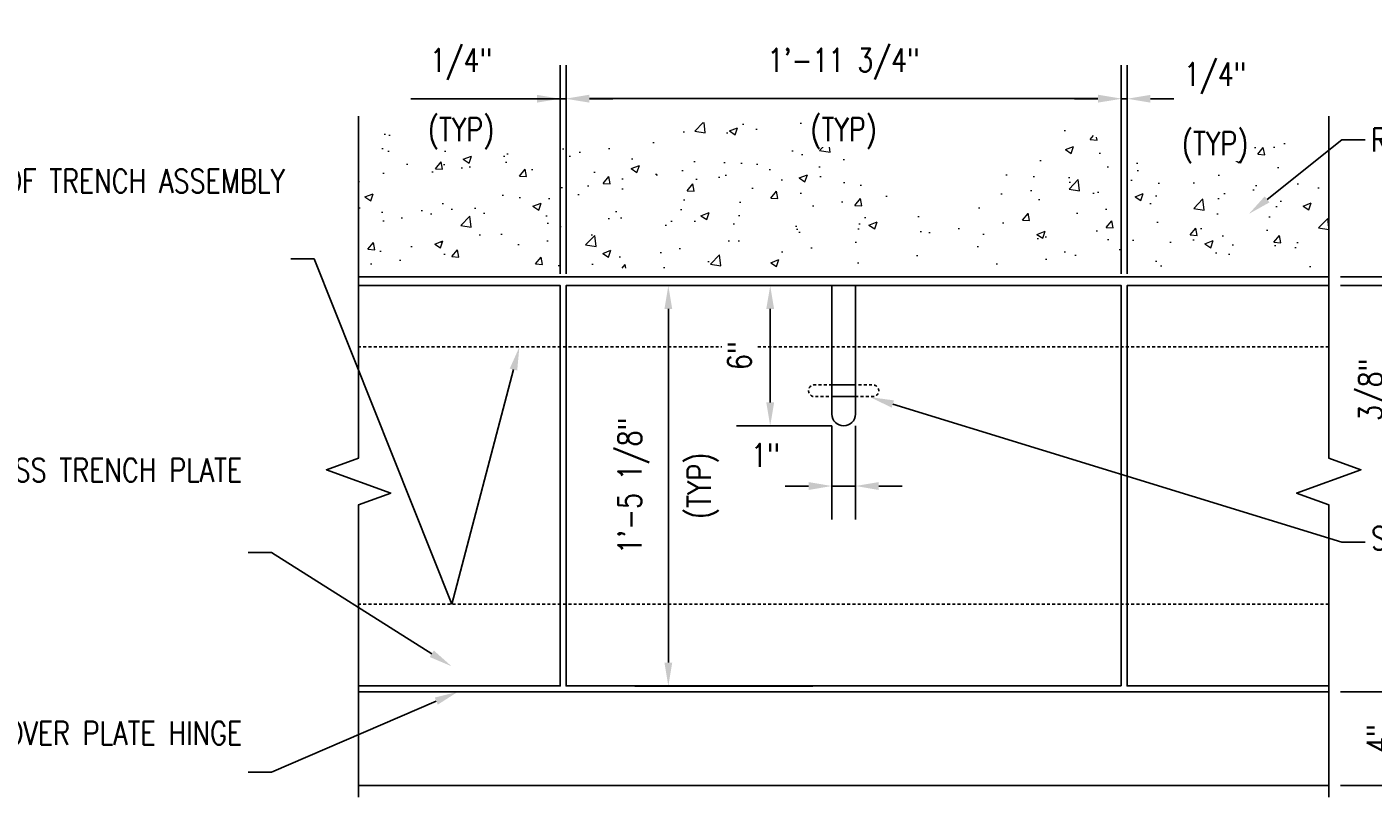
# Model space of a CAD drawing. Header units: inches. Extents: x 0 to 497, y -395 to 0.
# Tile 25 of 33: x 148 to 206, y -39 to -7. Entities that reach past the tile are written whole.
import ezdxf
from ezdxf import colors
from ezdxf.entities.mleader import LeaderData, LeaderLine
from ezdxf.math import Vec2, Vec3

# ---------------------------------------------------------------- set-up
doc = ezdxf.new("R2010")
doc.units = ezdxf.units.IN
doc.header["$MEASUREMENT"] = 0
doc.linetypes.add('HIDDEN2', pattern=[0.1875, 0.125, -0.0625])
for name, color, linetype in [('S-ANNO-DIMS', 1, 'Continuous'), ('S-ANNO-TEXT', 2, 'Continuous'), ('S-DETL-HIDD', 1, 'HIDDEN2'), ('S-DETL-LIGHT', 2, 'Continuous'), ('S-DETL-MEDM', 3, 'Continuous'), ('S-DETL-PATT', 1, 'Continuous')]:
    doc.layers.add(name, color=color, linetype=linetype)
doc.layers.add('S-ANNO-SYMB', color=2, linetype='Continuous', lineweight=25)
doc.styles.add('Annotative', font='romans.shx', dxfattribs={"width": 0.8, "height": 0.125})
doc.dimstyles.new('Annotative', dxfattribs={"dimscale": 0, "dimtxt": 0.125, "dimasz": 0.125, "dimexe": 0.179688, "dimexo": 0.0625, "dimgap": 0.09, "dimtad": 1, "dimdec": 3, "dimzin": 3, "dimdsep": 46, "dimlunit": 4, "dimtxsty": 'Annotative', "dimcen": 0.09, "dimclrt": 2, "dimazin": 2, "dimtfac": 1, "dimtdec": 3, "dimtmove": 1, "dimatfit": 3, "dimfxl": 1, "dimtfill": 1, "dimfrac": 2, "dimtolj": 1, "dimtzin": 0, "dimarcsym": 0})

# ---------------------------------------------------------------- blocks, each defined once
blk = doc.blocks.new('*D76')
at = {"layer": 'Defpoints', "color": 0, "transparency": 16777216}
for p in [(203.689, -17.212), (207.121, -17.212), (203.689, -17.587)]:
    blk.add_point(p, dxfattribs=at)
at = {"layer": 'S-ANNO-DIMS', "color": 0, "lineweight": -2, "transparency": 16777216}
for p, q in [((207.121, -16.212), (207.121, -15.212)), ((204.189, -17.212), (208.559, -17.212)), ((207.121, -17.587), (207.121, -17.212)), ((207.121, -17.587), (207.121, -17.212)), ((204.189, -17.587), (208.559, -17.587)), ((207.121, -24.193), (207.121, -17.587)), ((207.121, -18.587), (207.121, -19.587))]:
    blk.add_line(p, q, dxfattribs=at)
at = {"layer": 'S-ANNO-DIMS', "color": 0, "transparency": 16777216}
for points in [[(206.955, -16.212), (207.288, -16.212), (207.121, -17.212)], [(206.955, -18.587), (207.288, -18.587), (207.121, -17.587)]]:
    blk.add_solid(points, dxfattribs=at)
at = {"layer": 'S-ANNO-DIMS', "color": 2, "transparency": 16777216, "char_height": 1, "attachment_point": 5, "rotation": 90, "style": 'Annotative', "bg_fill": 3, "box_fill_scale": 1.25, "bg_fill_color": 256, "bg_fill_true_color": 13158600, "bg_fill_transparency": 0}
for s, insert in [('\\A1;3/8"', (205.639, -22.045)), ('\\A1;(TYP)', (208.603, -22.045))]:
    blk.add_mtext(s, dxfattribs=dict(at, insert=insert))
blk = doc.blocks.new('*D36')
at = {"layer": 'Defpoints', "color": 0, "transparency": 16777216}
for p in [(175.438, -17.587), (181.562, -17.587), (182.112, -34.712)]:
    blk.add_point(p, dxfattribs=at)
at = {"layer": 'S-ANNO-DIMS', "color": 0, "lineweight": -2, "transparency": 16777216}
for p, q in [((181.062, -17.587), (174, -17.587)), ((175.438, -33.712), (175.438, -18.587)), ((181.612, -34.712), (174, -34.712))]:
    blk.add_line(p, q, dxfattribs=at)
at = {"layer": 'S-ANNO-DIMS', "color": 0, "transparency": 16777216}
for points in [[(175.271, -18.587), (175.604, -18.587), (175.438, -17.587)], [(175.271, -33.712), (175.604, -33.712), (175.438, -34.712)]]:
    blk.add_solid(points, dxfattribs=at)
at = {"layer": 'S-ANNO-DIMS', "color": 2, "transparency": 16777216, "insert": (176.92, -26.149), "char_height": 1, "attachment_point": 5, "rotation": 90, "style": 'Annotative', "bg_fill": 3, "box_fill_scale": 1.25, "bg_fill_color": 256, "bg_fill_true_color": 13158600, "bg_fill_transparency": 0}
blk.add_mtext('\\A1;(TYP)', dxfattribs=at)
at = {"layer": 'S-ANNO-DIMS', "color": 2, "transparency": 16777216, "insert": (173.956, -26.149), "char_height": 1, "attachment_point": 5, "rotation": 90, "style": 'Annotative', "bg_fill": 3, "box_fill_scale": 1.25, "bg_fill_color": 256, "bg_fill_true_color": 13158600, "bg_fill_transparency": 0}
blk.add_mtext('\\A1;1\'-5 1/8"', dxfattribs=at)
blk = doc.blocks.new('*D77')
at = {"layer": 'Defpoints', "color": 0, "transparency": 16777216}
for p in [(203.689, -34.962), (207.128, -34.962), (203.689, -38.962)]:
    blk.add_point(p, dxfattribs=at)
at = {"layer": 'S-ANNO-DIMS', "color": 0, "lineweight": -2, "transparency": 16777216}
for p, q in [((204.189, -34.962), (208.565, -34.962)), ((207.128, -37.962), (207.128, -35.962)), ((204.189, -38.962), (208.565, -38.962))]:
    blk.add_line(p, q, dxfattribs=at)
at = {"layer": 'S-ANNO-DIMS', "color": 0, "transparency": 16777216}
for points in [[(206.961, -35.962), (207.295, -35.962), (207.128, -34.962)], [(206.961, -37.962), (207.295, -37.962), (207.128, -38.962)]]:
    blk.add_solid(points, dxfattribs=at)
at = {"layer": 'S-ANNO-DIMS', "color": 2, "transparency": 16777216, "insert": (205.813, -36.962), "char_height": 1, "attachment_point": 5, "rotation": 90, "style": 'Annotative', "bg_fill": 3, "box_fill_scale": 1.25, "bg_fill_color": 256, "bg_fill_true_color": 13158600, "bg_fill_transparency": 0}
blk.add_mtext('\\A1;4"', dxfattribs=at)
blk = doc.blocks.new('*D37')
at = {"layer": 'Defpoints', "color": 0, "transparency": 16777216}
for p in [(194.813, -9.592), (171.063, -17.587), (194.813, -17.587)]:
    blk.add_point(p, dxfattribs=at)
at = {"layer": 'S-ANNO-DIMS', "color": 0, "lineweight": -2, "transparency": 16777216}
for p, q in [((171.063, -17.087), (171.063, -8.155)), ((194.813, -17.087), (194.813, -8.155)), ((172.063, -9.592), (193.813, -9.592))]:
    blk.add_line(p, q, dxfattribs=at)
at = {"layer": 'S-ANNO-DIMS', "color": 0, "transparency": 16777216}
for points in [[(172.063, -9.426), (172.063, -9.759), (171.063, -9.592)], [(193.813, -9.426), (193.813, -9.759), (194.813, -9.592)]]:
    blk.add_solid(points, dxfattribs=at)
at = {"layer": 'S-ANNO-DIMS', "color": 2, "transparency": 16777216, "insert": (182.938, -11.074), "char_height": 1, "attachment_point": 5, "style": 'Annotative', "bg_fill": 3, "box_fill_scale": 1.25, "bg_fill_color": 256, "bg_fill_true_color": 13158600, "bg_fill_transparency": 0}
blk.add_mtext('\\A1;(TYP)', dxfattribs=at)
at = {"layer": 'S-ANNO-DIMS', "color": 2, "transparency": 16777216, "insert": (182.938, -8.11), "char_height": 1, "attachment_point": 5, "style": 'Annotative', "bg_fill": 3, "box_fill_scale": 1.25, "bg_fill_color": 256, "bg_fill_true_color": 13158600, "bg_fill_transparency": 0}
blk.add_mtext('\\A1;1\'-11 3/4"', dxfattribs=at)
blk = doc.blocks.new('*D38')
at = {"layer": 'Defpoints', "color": 0, "transparency": 16777216}
for p in [(194.813, -9.599), (194.813, -17.587), (195.063, -17.587)]:
    blk.add_point(p, dxfattribs=at)
at = {"layer": 'S-ANNO-DIMS', "color": 0, "lineweight": -2, "transparency": 16777216}
for p, q in [((194.813, -17.087), (194.813, -8.161)), ((195.063, -17.087), (195.063, -8.161)), ((193.813, -9.599), (192.813, -9.599)), ((195.063, -9.599), (194.813, -9.599)), ((196.063, -9.599), (197.063, -9.599))]:
    blk.add_line(p, q, dxfattribs=at)
at = {"layer": 'S-ANNO-DIMS', "color": 0, "transparency": 16777216}
for points in [[(193.813, -9.432), (193.813, -9.765), (194.813, -9.599)], [(196.063, -9.432), (196.063, -9.765), (195.063, -9.599)]]:
    blk.add_solid(points, dxfattribs=at)
at = {"layer": 'S-ANNO-DIMS', "color": 2, "transparency": 16777216, "char_height": 1, "attachment_point": 5, "style": 'Annotative', "bg_fill": 3, "box_fill_scale": 1.25, "bg_fill_color": 256, "bg_fill_true_color": 13158600, "bg_fill_transparency": 0}
for s, insert in [('\\A1;1/4"', (198.832, -8.717)), ('\\A1;(TYP)', (198.832, -11.681))]:
    blk.add_mtext(s, dxfattribs=dict(at, insert=insert))
blk = doc.blocks.new('*D39')
at = {"layer": 'Defpoints', "color": 0, "transparency": 16777216}
for p in [(171.063, -9.599), (170.813, -17.587), (171.063, -17.587)]:
    blk.add_point(p, dxfattribs=at)
at = {"layer": 'S-ANNO-DIMS', "color": 0, "lineweight": -2, "transparency": 16777216}
for p, q in [((170.813, -17.087), (170.813, -8.161)), ((171.063, -17.087), (171.063, -8.161)), ((164.427, -9.599), (170.813, -9.599)), ((169.813, -9.599), (168.813, -9.599)), ((170.813, -9.599), (171.063, -9.599)), ((170.813, -9.599), (171.063, -9.599)), ((172.063, -9.599), (173.063, -9.599))]:
    blk.add_line(p, q, dxfattribs=at)
at = {"layer": 'S-ANNO-DIMS', "color": 0, "transparency": 16777216}
for points in [[(169.813, -9.432), (169.813, -9.765), (170.813, -9.599)], [(172.063, -9.432), (172.063, -9.765), (171.063, -9.599)]]:
    blk.add_solid(points, dxfattribs=at)
at = {"layer": 'S-ANNO-DIMS', "color": 2, "transparency": 16777216, "char_height": 1, "attachment_point": 5, "style": 'Annotative', "bg_fill": 3, "box_fill_scale": 1.25, "bg_fill_color": 256, "bg_fill_true_color": 13158600, "bg_fill_transparency": 0}
for s, insert in [('\\A1;1/4"', (166.575, -8.117)), ('\\A1;(TYP)', (166.575, -11.081))]:
    blk.add_mtext(s, dxfattribs=dict(at, insert=insert))
blk = doc.blocks.new('*D24')
at = {"layer": 'Defpoints', "color": 0, "transparency": 16777216}
for p in [(182.438, -17.587), (179.796, -23.587), (182.938, -23.587)]:
    blk.add_point(p, dxfattribs=at)
at = {"layer": 'S-ANNO-DIMS', "color": 0, "lineweight": -2, "transparency": 16777216}
for p, q in [((181.938, -17.587), (178.358, -17.587)), ((179.796, -18.587), (179.796, -22.587)), ((182.438, -23.587), (178.358, -23.587))]:
    blk.add_line(p, q, dxfattribs=at)
at = {"layer": 'S-ANNO-DIMS', "color": 0, "transparency": 16777216}
for points in [[(179.629, -18.587), (179.963, -18.587), (179.796, -17.587)], [(179.629, -22.587), (179.963, -22.587), (179.796, -23.587)]]:
    blk.add_solid(points, dxfattribs=at)
at = {"layer": 'S-ANNO-DIMS', "color": 2, "transparency": 16777216, "insert": (178.481, -20.587), "char_height": 1, "attachment_point": 5, "rotation": 90, "style": 'Annotative', "bg_fill": 3, "box_fill_scale": 1.25, "bg_fill_color": 256, "bg_fill_true_color": 13158600, "bg_fill_transparency": 0}
blk.add_mtext('\\A1;6"', dxfattribs=at)
blk = doc.blocks.new('*D25')
at = {"layer": 'Defpoints', "color": 0, "transparency": 16777216}
for p in [(182.438, -23.087), (183.438, -23.087), (183.438, -26.16)]:
    blk.add_point(p, dxfattribs=at)
at = {"layer": 'S-ANNO-DIMS', "color": 0, "lineweight": -2, "transparency": 16777216}
for p, q in [((182.438, -23.587), (182.438, -27.598)), ((183.438, -23.587), (183.438, -27.598)), ((181.438, -26.16), (180.438, -26.16)), ((182.438, -26.16), (183.438, -26.16)), ((184.438, -26.16), (185.438, -26.16))]:
    blk.add_line(p, q, dxfattribs=at)
at = {"layer": 'S-ANNO-DIMS', "color": 0, "transparency": 16777216}
for points in [[(181.438, -25.993), (181.438, -26.327), (182.438, -26.16)], [(184.438, -25.993), (184.438, -26.327), (183.438, -26.16)]]:
    blk.add_solid(points, dxfattribs=at)
at = {"layer": 'S-ANNO-DIMS', "color": 2, "transparency": 16777216, "insert": (179.593, -24.845), "char_height": 1, "attachment_point": 5, "style": 'Annotative', "bg_fill": 3, "box_fill_scale": 1.25, "bg_fill_color": 256, "bg_fill_true_color": 13158600, "bg_fill_transparency": 0}
blk.add_mtext('\\A1;1"', dxfattribs=at)

msp = doc.modelspace()

# ---------------------------------------------------------------- hatches: boundary and pattern name
at = {"layer": 'S-DETL-PATT', "linetype": 'Continuous', "lineweight": 0}
h = msp.add_hatch(dxfattribs=at)
h.set_pattern_fill('AR-CONC', color=8, scale=0.5)
h.set_pattern_definition([(50, (-65.68, -136.6786), (3.5863, -0.31376), [0.375, -4.125]), (355, (-65.68, -136.6786), (-0.693757, 3.76096), [0.3, -3.3]), (100.4514, (-65.3812, -136.7047), (2.892544, 3.4472), [0.3187, -3.50571]), (46.1842, (-65.68, -135.6786), (5.336207, -0.827596), [0.5625, -6.1875]), (96.6356, (-65.2354, -135.7476), (4.67331, 4.87059), [0.47805, -5.25857]), (351.1842, (-65.68, -135.6786), (4.67331, 4.87059), [0.45, -4.95]), (21, (-65.18, -135.9286), (2.984535, -2.013094), [0.375, -4.125]), (326, (-65.18, -135.9286), (1.216577, 3.62575), [0.3, -3.3]), (71.4514, (-64.9313, -136.0963), (4.20111, 1.612656), [0.3187, -3.50571]), (37.5, (-65.68, -136.6786), (0.0607993, 1.664469), [0, -3.26, 0, -3.35, 0, -3.3125]), (7.5, (-65.68, -136.6786), (1.315348, 1.972059), [0, -1.91, 0, -3.185, 0, -1.2625]), (327.5, (-66.795, -136.6786), (2.669112, -0.1127744), [0, -1.25, 0, -3.9, 0, -5.175]), (317.5, (-67.295, -136.6786), (2.91593, 0.500525), [0, -1.625, 0, -2.59, 0, -3.675])])
edge = h.paths.add_edge_path()
edge.add_spline(control_points=[(203.6888, -11.2721), (202.1006, -10.8346), (199.3889, -10.5143), (195.716, -13.1061), (191.4019, -8.711), (187.1417, -19.1464), (181.7009, -8.5197), (177.3761, -10.6508), (176.32, -10.6783)], knot_values=[15.5123541, 15.5123541, 15.5123541, 15.5123541, 20.2791099, 23.715255, 27.0731669, 33.8633548, 43.7172912, 47.1145756, 47.1145756, 47.1145756, 47.1145756], degree=3, periodic=0)
edge.add_line((176.32, -10.6783), (176.32, -16.8367))
edge.add_line((176.32, -16.8367), (203.6888, -16.8367))
edge.add_line((203.6888, -16.8367), (203.6888, -11.2721))
edge = h.paths.add_edge_path()
edge.add_spline(control_points=[(176.32, -10.6783), (174.811, -10.9864), (171.5202, -12.8721), (166.9706, -8.8635), (163.7413, -10.4601), (162.1867, -11.3514)], knot_values=[0.6904159, 0.6904159, 0.6904159, 0.6904159, 5.3143341, 10.6120146, 15.5123541, 15.5123541, 15.5123541, 15.5123541], degree=3, periodic=0)
edge.add_line((162.1867, -11.3514), (162.1867, -14.2901))
edge.add_line((162.1867, -14.2901), (162.3448, -14.2901))
edge.add_line((162.3448, -14.2901), (164.9285, -16.8367))
edge.add_line((164.9285, -16.8367), (176.32, -16.8367))
edge.add_line((176.32, -16.8367), (176.32, -10.6783))
h.paths.add_polyline_path([(162.3448, -14.2901), (163.2831, -16.8367), (164.9285, -16.8367)], flags=17)
h.paths.add_polyline_path([(162.3448, -14.2901), (162.1867, -14.2901), (162.1867, -16.8367), (163.2831, -16.8367)], flags=17)

# ---------------------------------------------------------------- linework, layer by layer
at = {"layer": 'S-ANNO-DIMS'}
for points in [[(182.4377, -21.8367), (183.4377, -21.8367)], [(183.4377, -22.3367), (182.4377, -22.3367)]]:
    msp.add_lwpolyline(points, dxfattribs=at)
msp.add_arc((182.9377, -23.0867), 0.5, 180, 0, dxfattribs=at)
at = {"layer": 'S-ANNO-SYMB'}
for points in [[(162.1867, -39.4617), (162.1867, -26.9617), (163.5604, -26.4617), (160.813, -25.4617), (162.1867, -24.9617), (162.1867, -10.3367)], [(203.6888, -39.4617), (203.6888, -26.9617), (202.315, -26.4617), (205.0625, -25.4617), (203.6888, -24.9617), (203.6888, -10.3367)]]:
    msp.add_lwpolyline(points, dxfattribs=at)
at = {"layer": 'S-DETL-HIDD'}
for p, q in [((203.6888, -20.2117), (162.1867, -20.2117)), ((203.6888, -31.2117), (162.1867, -31.2117))]:
    msp.add_line(p, q, dxfattribs=at)
at = {"layer": 'S-DETL-HIDD', "flags": 128}
msp.add_lwpolyline([(183.4377, -22.3367), (184.1877, -22.3367, 1), (184.1877, -21.8367), (183.4377, -21.8367)], format="xyb", dxfattribs=at)
at = {"layer": 'S-DETL-LIGHT'}
for points in [[(162.1867, -17.5867), (170.8127, -17.5867), (170.8127, -34.7117), (162.1867, -34.7117)], [(203.6888, -17.5867), (195.0627, -17.5867), (195.0627, -34.7117), (203.6888, -34.7117)]]:
    msp.add_lwpolyline(points, dxfattribs=at)
msp.add_lwpolyline([(194.8127, -34.7117), (171.0627, -34.7117), (171.0627, -17.5867), (194.8127, -17.5867)], close=True, dxfattribs=at)
at = {"layer": 'S-DETL-MEDM'}
for p, q in [((203.6888, -17.2117), (162.1867, -17.2117)), ((203.6888, -34.9617), (162.1867, -34.9617)), ((203.6888, -38.9617), (162.1867, -38.9617))]:
    msp.add_line(p, q, dxfattribs=at)

# ---------------------------------------------------------------- leaders
at = {"layer": 'S-ANNO-TEXT', "linetype": 'Continuous'}
ml = msp.add_multileader_mtext('Standard', dxfattribs=at)
ml.set_content('OUTSIDE EDGE OF TRENCH ASSEMBLY ', color=256, style='Annotative')
ml.set_leader_properties(color=1)
ml.build(insert=Vec2(0, 0))
ml.multileader.update_dxf_attribs({"text_right_attachment_type": 3, "dogleg_length": 0.125, "arrow_head_size": 1, "scale": 8})
ctx = ml.context
ctx.base_point, ctx.scale, ctx.char_height, ctx.arrow_head_size, ctx.landing_gap_size, ctx.plane_origin = Vec3(150.2562, -13.1163), 8, 1, 1, 0.25, Vec3(-246.6162, -423.9436)
ctx.right_attachment, ctx.text_align_type = 3, 2
notes = []
notes.append((ctx, [(1, (1, 1, 0), (160.2896, -16.4497), (-1, 0), 1, [(1, [(169.0676, -20.2117), (166.1728, -31.2117)], 0, [])])]))
ctx.mtext.insert, ctx.mtext.width, ctx.mtext.defined_height, ctx.mtext.alignment = Vec3(159.0396, -12.6163), 10.55449, 2.6619, 3
ml = msp.add_multileader_mtext('Standard', dxfattribs=at)
ml.set_content('1/4" THICK SS TRENCH PLATE', color=256, style='Annotative')
ml.set_leader_properties(color=1)
ml.build(insert=Vec2(0, 0))
ml.multileader.update_dxf_attribs({"text_right_attachment_type": 3, "dogleg_length": 0.125, "arrow_head_size": 1, "scale": 8})
ctx = ml.context
ctx.base_point, ctx.scale, ctx.char_height, ctx.arrow_head_size, ctx.landing_gap_size, ctx.plane_origin = Vec3(150.2562, -25.477), 8, 1, 1, 0.25, Vec3(-246.6162, -450.3708)
ctx.right_attachment, ctx.text_align_type = 3, 2
notes.append((ctx, [(1, (1, 1, 0), (158.461, -29.0009), (-1, 0), 1, [(0, [(166.1646, -33.8683)], 0, [])])]))
ctx.mtext.insert, ctx.mtext.width, ctx.mtext.defined_height, ctx.mtext.alignment = Vec3(157.211, -24.977), 7.414104, 10.5446, 3
ml = msp.add_multileader_mtext('Standard', dxfattribs=at)
ml.set_content('COVER PLATE HINGE', color=256, style='Annotative')
ml.set_leader_properties(color=1)
ml.build(insert=Vec2(0, 0))
ml.multileader.update_dxf_attribs({"text_right_attachment_type": 3, "dogleg_length": 0.125, "arrow_head_size": 1, "scale": 8})
ctx = ml.context
ctx.base_point, ctx.scale, ctx.char_height, ctx.arrow_head_size, ctx.landing_gap_size, ctx.plane_origin = Vec3(149.0372, -36.7247), 8, 1, 1, 0.25, Vec3(-246.6162, -459.7613)
ctx.right_attachment, ctx.text_align_type = 3, 2
notes.append((ctx, [(1, (1, 1, 0), (158.461, -38.3914), (-1, 0), 1, [(0, [(166.4312, -34.9617)], 0, [])])]))
ctx.mtext.insert, ctx.mtext.width, ctx.mtext.defined_height, ctx.mtext.alignment = Vec3(157.211, -36.2247), 8.486899, 10.5446, 3
for ctx, leaders in notes:
    for number, flags, end, landing, length, lines in leaders:
        leader = LeaderData()
        leader.index, (leader.has_last_leader_line, leader.has_dogleg_vector, leader.attachment_direction) = number, flags
        leader.last_leader_point, leader.dogleg_vector, leader.dogleg_length = Vec3(end), Vec3(landing), length
        for number, points, colour, breaks in lines:
            line = LeaderLine()
            line.index, line.vertices, line.color, line.breaks = number, Vec3.list(points), colors.encode_raw_color(colour), breaks
            leader.lines.append(line)
        ctx.leaders.append(leader)

# ---------------------------------------------------------------- next in the draw order: dimensions: what is measured, and where the dimension line sits
at = {"layer": 'S-ANNO-DIMS'}
dim = msp.add_linear_dim(base=(207.1214, -17.2117), p1=(203.6888, -17.5867), p2=(203.6888, -17.2117), angle=270, text='<>\\X(TYP)', dimstyle='Annotative', override={"dimpost": '\\X'}, dxfattribs=at)
dim.commit()
dim.dimension.update_dxf_attribs({"geometry": '*D76', "text_midpoint": (207.1214, -22.0447), "dimtype": 160})
dim = msp.add_linear_dim(base=(175.4377, -17.5867), p1=(182.1119, -34.7117), p2=(181.5622, -17.5867), angle=270, text='<>\\X(TYP)', dimstyle='Annotative', override={"dimtxt": 0.125, "dimpost": '\\X', "dimclrt": 2}, dxfattribs=at)
dim.commit()
dim.dimension.update_dxf_attribs({"geometry": '*D36', "text_midpoint": (175.4377, -26.1492)})
dim = msp.add_linear_dim(base=(207.1279, -34.9617), p1=(203.6888, -38.9617), p2=(203.6888, -34.9617), angle=270, dimstyle='Annotative', override={"dimtxt": 0.125, "dimpost": '\\X', "dimclrt": 2}, dxfattribs=at)
dim.commit()
dim.dimension.update_dxf_attribs({"geometry": '*D77', "text_midpoint": (205.8127, -36.9617)})

# ---------------------------------------------------------------- next in the draw order: dimensions: what is measured, and where the dimension line sits
dim = msp.add_linear_dim(base=(194.8127, -9.5922), p1=(171.0627, -17.5867), p2=(194.8127, -17.5867), angle=180, text='<>\\X(TYP)', dimstyle='Annotative', override={"dimtxt": 0.125, "dimpost": '\\X', "dimclrt": 2}, dxfattribs=at)
dim.commit()
dim.dimension.update_dxf_attribs({"geometry": '*D37', "text_midpoint": (182.9377, -9.5922)})

# ---------------------------------------------------------------- next in the draw order: linework, layer by layer
for points in [[(182.4377, -17.5867), (182.4377, -23.0867)], [(183.4377, -17.5867), (183.4377, -23.0867)]]:
    msp.add_lwpolyline(points, dxfattribs=at)

# ---------------------------------------------------------------- next in the draw order: dimensions: what is measured, and where the dimension line sits
dim = msp.add_linear_dim(base=(171.0627, -9.5987), p1=(170.8127, -17.5867), p2=(171.0627, -17.5867), angle=180, text='<>\\X(TYP)', dimstyle='Annotative', override={"dimpost": '\\X', "dimclrt": 2}, dxfattribs=at)
dim.commit()
dim.dimension.update_dxf_attribs({"geometry": '*D39', "text_midpoint": (166.5752, -10.1987), "dimtype": 160})
dim = msp.add_linear_dim(base=(194.8127, -9.5987), p1=(195.0627, -17.5867), p2=(194.8127, -17.5867), text='<>\\X(TYP)', dimstyle='Annotative', override={"dimpost": '\\X', "dimclrt": 2}, dxfattribs=at)
dim.commit()
dim.dimension.update_dxf_attribs({"geometry": '*D38', "text_midpoint": (198.832, -10.1987), "dimtype": 160})

# ---------------------------------------------------------------- next in the draw order: dimensions: what is measured, and where the dimension line sits
dim = msp.add_linear_dim(base=(179.7959, -23.5867), p1=(182.4377, -17.5867), p2=(182.9377, -23.5867), angle=90, dimstyle='Annotative', override={"dimtxt": 0.125, "dimpost": '\\X', "dimclrt": 2}, dxfattribs=at)
dim.commit()
dim.dimension.update_dxf_attribs({"geometry": '*D24', "text_midpoint": (178.4807, -20.5867)})

# ---------------------------------------------------------------- next in the draw order: leaders
at = {"layer": 'S-ANNO-TEXT', "linetype": 'Continuous'}
ml = msp.add_multileader_mtext('Standard', dxfattribs=at)
ml.set_content('RETAINING WALL', color=256, style='Annotative')
ml.set_leader_properties(color=1)
ml.build(insert=Vec2(0, 0))
ml.multileader.update_dxf_attribs({"text_right_attachment_type": 3, "dogleg_length": 0.125, "arrow_head_size": 1, "scale": 8})
ctx = ml.context
ctx.base_point, ctx.scale, ctx.char_height, ctx.arrow_head_size, ctx.landing_gap_size, ctx.plane_origin = Vec3(205.2459, -11.3523), 8, 1, 1, 0.25, Vec3(-189.436, -419.5191)
ctx.right_attachment = 3
notes = []
notes.append((ctx, [(0, (1, 1, 0), (204.2459, -11.3523), (1, 0), 1, [(0, [(200.2698, -14.5254)], 0, [])])]))
ctx.mtext.insert, ctx.mtext.width, ctx.mtext.defined_height = Vec3(205.4959, -10.8523), 10.957841, 2.6619
for ctx, leaders in notes:
    for number, flags, end, landing, length, lines in leaders:
        leader = LeaderData()
        leader.index, (leader.has_last_leader_line, leader.has_dogleg_vector, leader.attachment_direction) = number, flags
        leader.last_leader_point, leader.dogleg_vector, leader.dogleg_length = Vec3(end), Vec3(landing), length
        for number, points, colour, breaks in lines:
            line = LeaderLine()
            line.index, line.vertices, line.color, line.breaks = number, Vec3.list(points), colors.encode_raw_color(colour), breaks
            leader.lines.append(line)
        ctx.leaders.append(leader)

# ---------------------------------------------------------------- next in the draw order: linework, layer by layer
at = {"layer": 'S-DETL-HIDD', "flags": 128}
msp.add_lwpolyline([(182.4377, -21.8367), (181.6877, -21.8367, 1), (181.6877, -22.3367), (182.4377, -22.3367)], format="xyb", dxfattribs=at)

# ---------------------------------------------------------------- next in the draw order: dimensions: what is measured, and where the dimension line sits
at = {"layer": 'S-ANNO-DIMS'}
dim = msp.add_linear_dim(base=(183.4377, -26.16), p1=(182.4377, -23.0867), p2=(183.4377, -23.0867), dimstyle='Annotative', override={"dimpost": '\\X', "dimclrt": 2}, dxfattribs=at)
dim.commit()
dim.dimension.update_dxf_attribs({"geometry": '*D25', "text_midpoint": (179.5929, -26.16), "dimtype": 160})

# ---------------------------------------------------------------- next in the draw order: leaders
at = {"layer": 'S-ANNO-TEXT', "linetype": 'Continuous'}
ml = msp.add_multileader_mtext('Standard', dxfattribs=at)
ml.set_content('SEE D3/S-504', color=256, style='Annotative')
ml.set_leader_properties(color=1)
ml.build(insert=Vec2(0, 0))
ml.multileader.update_dxf_attribs({"text_right_attachment_type": 3, "dogleg_length": 0.125, "arrow_head_size": 1, "scale": 8})
ctx = ml.context
ctx.base_point, ctx.scale, ctx.char_height, ctx.arrow_head_size, ctx.landing_gap_size, ctx.plane_origin = Vec3(205.2459, -28.5619), 8, 1, 1, 0.25, Vec3(-189.436, -436.7288)
ctx.right_attachment = 3
notes = []
notes.append((ctx, [(0, (1, 1, 0), (204.2459, -28.5619), (1, 0), 1, [(0, [(184.0847, -22.3608)], 0, [])])]))
ctx.mtext.insert, ctx.mtext.width, ctx.mtext.defined_height = Vec3(205.4959, -27.8952), 10.957841, 2.6619
for ctx, leaders in notes:
    for number, flags, end, landing, length, lines in leaders:
        leader = LeaderData()
        leader.index, (leader.has_last_leader_line, leader.has_dogleg_vector, leader.attachment_direction) = number, flags
        leader.last_leader_point, leader.dogleg_vector, leader.dogleg_length = Vec3(end), Vec3(landing), length
        for number, points, colour, breaks in lines:
            line = LeaderLine()
            line.index, line.vertices, line.color, line.breaks = number, Vec3.list(points), colors.encode_raw_color(colour), breaks
            leader.lines.append(line)
        ctx.leaders.append(leader)

doc.saveas('drawing.dxf')
